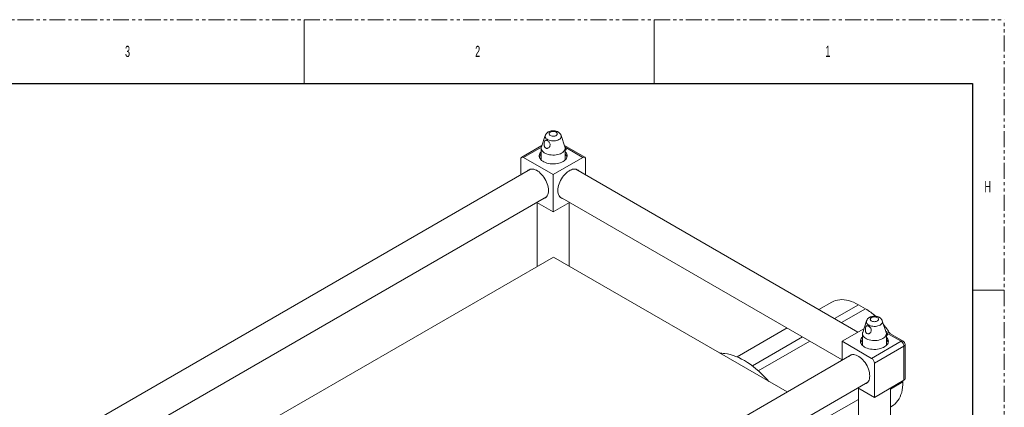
# Model space of a CAD drawing. Header units: millimetres. Extents: x 0 to 1118, y 0 to 864.
# Tile 26 of 26: x 725 to 1118, y 709 to 864. Entities that reach past the tile are written whole.
import ezdxf

# ---------------------------------------------------------------- set-up
doc = ezdxf.new("R2010")
doc.units = ezdxf.units.MM
doc.linetypes.add('PHANTOM', pattern=[12.7, 6.35, -1.27, 1.27, -1.27, 1.27, -1.27])
doc.styles.add('SLDTEXTSTYLE0', font='TXT', dxfattribs={"width": 0.6})

msp = doc.modelspace()

# ---------------------------------------------------------------- linework, layer by layer
at = {"color": 7, "linetype": 'PHANTOM', "lineweight": 0}
for p in [(0, 863.6), (1117.6, 0)]:
    msp.add_line(p, (1117.6, 863.6), dxfattribs=at)
at = {"color": 7, "linetype": 'Continuous', "lineweight": 0}
for p, q in [((838.2, 863.6), (838.2, 838.2)), ((977.9, 863.6), (977.9, 838.2)), ((1104.9, 755.65), (1117.6, 755.65))]:
    msp.add_line(p, q, dxfattribs=at)
at = {"color": 7, "linetype": 'Continuous', "lineweight": 30}
for p, q in [((12.7, 838.2), (1104.9, 838.2)), ((1104.9, 838.2), (1104.9, 25.4))]:
    msp.add_line(p, q, dxfattribs=at)
at = {"color": 7, "linetype": 'Continuous', "lineweight": 15}
for p, q in [((934.4637, 817.4204), (932.9389, 812.8579)), ((942.2914, 812.8579), (940.7666, 817.4204)), ((933.1078, 813.3635), (925.0393, 808.7056)), ((950.191, 808.7056), (942.1224, 813.3635)), ((932.8526, 812.337), (932.8526, 807.8075)), ((942.3776, 807.8075), (942.3776, 812.337)), ((942.548, 811.6205), (942.4739, 811.6633)), ((924.7104, 807.9787), (924.7104, 801.7065)), ((937.6151, 801.8253), (925.833, 808.627)), ((937.6151, 801.8253), (949.3973, 808.627)), ((950.5198, 801.7065), (950.5198, 807.9787)), ((928.6115, 803.9585), (749.716, 700.6844)), ((928.3997, 803.9062), (928.2485, 803.749)), ((937.6151, 786.9234), (937.6151, 801.8253)), ((1059.223, 738.9535), (946.6188, 803.9585)), ((946.8306, 803.9062), (946.9818, 803.749)), ((756.0655, 689.6855), (934.961, 792.9597)), ((931.0599, 790.7077), (937.6151, 786.9234)), ((931.2651, 790.5892), (931.2651, 765.206)), ((937.6151, 786.9234), (944.1704, 790.7077)), ((940.2693, 792.9597), (1052.8735, 727.9547)), ((943.9651, 765.2897), (943.9651, 790.5892)), ((937.6876, 768.9136), (778.0519, 676.7579)), ((1030.9595, 715.0688), (937.6876, 768.9136)), ((1048.8314, 750.922), (1043.661, 747.9372)), ((1059.3931, 749.8762), (1062.2215, 748.2434)), ((1062.6268, 743.4334), (1061.102, 738.8709)), ((1070.4545, 738.8709), (1068.9297, 743.4334)), ((1030.96, 740.6051), (1010.9732, 729.067)), ((1052.8735, 735.288), (1061.5853, 740.3172)), ((1077.2316, 735.3666), (1070.2855, 739.3765)), ((1052.8735, 727.7195), (1052.8735, 735.288)), ((1052.8735, 735.288), (1064.6557, 728.4863)), ((1061.0157, 738.3501), (1061.0157, 733.8205)), ((1064.6557, 728.4863), (1076.4379, 735.288)), ((1070.5407, 733.8205), (1070.5407, 738.3501)), ((1070.7111, 737.6335), (1070.637, 737.6763)), ((1077.5604, 733.3437), (1065.7782, 726.542)), ((1077.5604, 719.7381), (1077.5604, 733.3437)), ((1078.0254, 720.3862), (1078.0254, 733.9918)), ((1056.7746, 729.9716), (877.8791, 626.6974)), ((1056.4116, 729.762), (1056.5628, 729.9193)), ((1065.7782, 712.9364), (1065.7782, 726.542)), ((884.2286, 615.6985), (1063.1241, 718.9727)), ((1077.5604, 719.7381), (1065.7782, 712.9364)), ((1077.1591, 719.5065), (1077.1591, 719.1045)), ((1059.223, 716.7207), (1065.7782, 712.9364)), ((1059.4282, 716.6022), (1059.4282, 629.4386)), ((1072.1282, 629.4386), (1072.1282, 716.6022)), ((1072.1282, 709.0544), (1072.7831, 709.4325))]:
    msp.add_line(p, q, dxfattribs=at)
at = {"color": 9, "linetype": 'Continuous', "lineweight": 15}
for p, q in [((932.8952, 812.7039), (925.833, 808.627)), ((949.3973, 808.627), (942.335, 812.7039)), ((1059.3931, 749.8762), (1049.8477, 744.3657)), ((1062.2215, 748.2434), (1052.6761, 742.7329)), ((1076.4379, 735.288), (1070.4981, 738.717)), ((1037.1467, 737.0336), (1017.1217, 725.4734)), ((1039.9751, 735.4008), (1019.4573, 723.5561)), ((1077.1591, 719.1045), (1072.1282, 716.2002)), ((1059.4282, 712.1348), (1047.7351, 705.3845))]:
    msp.add_line(p, q, dxfattribs=at)
at = {"color": 9, "linetype": 'Continuous', "lineweight": 15, "flags": 128}
for points in [[(939.8846, 815.7592), (939.4801, 815.5614), (939.0248, 815.4048), (938.5309, 815.2935), (938.0121, 815.2307), (937.4825, 815.2181), (936.9565, 815.2559), (936.4484, 815.3433), (935.9722, 815.4777), (935.5408, 815.6555), (935.1659, 815.8719), (934.8579, 816.1209), (934.6251, 816.3958), (934.4739, 816.6891), (934.4083, 816.9928), (934.4302, 817.2985), (934.4637, 817.4204)], [(940.7666, 817.4204), (940.822, 817.1459), (940.8001, 816.8402), (940.6913, 816.5407), (940.4986, 816.2556), (940.2272, 815.9927), (939.8846, 815.7592)], [(1068.0477, 741.7722), (1067.6432, 741.5744), (1067.1879, 741.4178), (1066.694, 741.3066), (1066.1752, 741.2438), (1065.6456, 741.2311), (1065.1196, 741.269), (1064.6115, 741.3563), (1064.1353, 741.4907), (1063.7039, 741.6685), (1063.3291, 741.8849), (1063.021, 742.1339), (1062.7882, 742.4089), (1062.637, 742.7021), (1062.5714, 743.0058), (1062.5933, 743.3116), (1062.6268, 743.4334)], [(1068.9297, 743.4334), (1068.9851, 743.1589), (1068.9632, 742.8532), (1068.8544, 742.5537), (1068.6617, 742.2686), (1068.3903, 742.0057), (1068.0477, 741.7722)]]:
    msp.add_lwpolyline(points, dxfattribs=at)
at = {"color": 7, "linetype": 'Continuous', "lineweight": 15, "flags": 128}
for points in [[(936.4555, 818.7223), (936.2193, 818.5498), (936.0584, 818.3506), (935.9814, 818.1353), (935.9925, 817.9156), (936.091, 817.7033), (936.2718, 817.5098), (936.5249, 817.3456), (936.8368, 817.2195), (937.1907, 817.1384), (937.5674, 817.1065), (937.9468, 817.1257), (938.3082, 817.1948), (938.6323, 817.3102), (938.9015, 817.4656), (939.1014, 817.6527), (939.2212, 817.8614), (939.2544, 818.0804), (939.1992, 818.2979), (939.0586, 818.5021), (938.8402, 818.6822), (938.5558, 818.8283), (938.2206, 818.9327), (937.8528, 818.9895), (937.4722, 818.9959), (937.0993, 818.9515), (936.7542, 818.8586), (936.4555, 818.7223)], [(932.8526, 810.9481), (932.8165, 810.9133), (932.4986, 810.5532), (932.2615, 810.1729), (932.1088, 809.7785), (932.0429, 809.3761), (932.0649, 808.9721), (932.1744, 808.5729), (932.3697, 808.1848), (932.6478, 807.8139), (933.0042, 807.466), (933.4333, 807.1467), (933.9283, 806.8609), (934.4815, 806.6131), (935.0841, 806.4074), (935.7267, 806.2469), (936.399, 806.1341), (937.0905, 806.0709), (937.7902, 806.0582), (938.4872, 806.0963), (939.1705, 806.1844), (939.8292, 806.3213), (940.453, 806.5048), (941.0321, 806.732), (941.5572, 806.9993), (942.0202, 807.3024), (942.4138, 807.6367), (942.7316, 807.9968), (942.9688, 808.3771), (943.1215, 808.7715), (943.1874, 809.1739), (943.1654, 809.5779), (943.0559, 809.9771), (942.8605, 810.3652), (942.5825, 810.7361), (942.3776, 810.9481)], [(932.9389, 812.8579), (932.8776, 812.6182), (932.8554, 812.2432), (932.9219, 811.8699), (933.0758, 811.5053), (933.3142, 811.1562), (933.6328, 810.8292), (934.0256, 810.5302), (934.4852, 810.2648), (935.0031, 810.0381), (935.5697, 809.8542), (936.1744, 809.7165), (936.8059, 809.6277), (937.4525, 809.5893), (938.1022, 809.6021), (938.7427, 809.6659), (939.3623, 809.7794), (939.9493, 809.9406), (940.4928, 810.1464), (940.9827, 810.393)], [(940.9827, 810.393), (941.4099, 810.6758), (941.7664, 810.9896), (942.0456, 811.3284), (942.2422, 811.6861), (942.3527, 812.0559), (942.3749, 812.4309), (942.3084, 812.8042), (942.2914, 812.8579)], [(942.3776, 811.5723), (942.4302, 811.5833), (942.6329, 811.6615), (942.7684, 811.7785), (942.816, 811.9166), (942.7684, 812.0547), (942.6329, 812.1717), (942.4302, 812.2499), (942.3776, 812.2609)], [(935.7386, 795.4576), (935.7077, 796.0889), (935.6153, 796.7474), (935.4627, 797.4242), (935.2519, 798.1101), (934.9859, 798.7958), (934.6681, 799.4721), (934.3029, 800.1299), (933.8953, 800.7602), (933.4507, 801.3545), (932.9752, 801.9048), (932.4752, 802.4036), (931.9574, 802.8443), (931.4288, 803.2207), (930.8967, 803.5279), (930.3682, 803.7617), (929.8504, 803.9189), (929.3504, 803.9974), (928.8748, 803.9961), (928.4303, 803.9151), (928.0226, 803.7555), (927.6575, 803.5193), (927.3646, 803.2387)], [(939.4916, 795.4576), (939.5226, 796.0889), (939.615, 796.7474), (939.7676, 797.4242), (939.9783, 798.1101), (940.2444, 798.7958), (940.5622, 799.4721), (940.9273, 800.1299), (941.335, 800.7602), (941.7795, 801.3545), (942.2551, 801.9048), (942.7551, 802.4036), (943.2729, 802.8443), (943.8014, 803.2207), (944.3335, 803.5279), (944.8621, 803.7617), (945.3798, 803.9189), (945.8799, 803.9974), (946.3554, 803.9961), (946.8, 803.9151), (947.2076, 803.7555), (947.5728, 803.5193), (947.8657, 803.2387)], [(933.7141, 792.2399), (933.8953, 792.2833), (934.3029, 792.443), (934.6681, 792.6791), (934.9859, 792.9886), (935.2519, 793.3671), (935.4627, 793.8097), (935.6153, 794.3102), (935.7077, 794.862), (935.7386, 795.4576)], [(941.5162, 792.2399), (941.335, 792.2833), (940.9273, 792.443), (940.5622, 792.6791), (940.2444, 792.9886), (939.9783, 793.3671), (939.7676, 793.8097), (939.615, 794.3102), (939.5226, 794.862), (939.4916, 795.4576)], [(934.5979, 792.7501), (934.7792, 792.7936), (934.8098, 792.8024)], [(940.6323, 792.7501), (940.4511, 792.7936), (940.4205, 792.8024)], [(1048.8314, 750.922), (1049.544, 751.2813), (1050.2996, 751.5612), (1051.0942, 751.76), (1051.9242, 751.8768), (1052.7863, 751.9113), (1053.6767, 751.8631), (1054.5915, 751.7326), (1055.5269, 751.5203), (1056.4789, 751.2271), (1057.4433, 750.8542), (1058.4161, 750.4032), (1059.3931, 749.8762)], [(1064.6186, 744.7353), (1064.3824, 744.5628), (1064.2215, 744.3636), (1064.1445, 744.1483), (1064.1556, 743.9286), (1064.2541, 743.7163), (1064.4349, 743.5228), (1064.688, 743.3586), (1064.9999, 743.2325), (1065.3538, 743.1514), (1065.7305, 743.1195), (1066.1099, 743.1387), (1066.4713, 743.2078), (1066.7954, 743.3232), (1067.0646, 743.4786), (1067.2645, 743.6657), (1067.3843, 743.8744), (1067.4175, 744.0934), (1067.3623, 744.3109), (1067.2217, 744.5152), (1067.0033, 744.6952), (1066.7189, 744.8413), (1066.3837, 744.9457), (1066.0159, 745.0026), (1065.6353, 745.009), (1065.2624, 744.9645), (1064.9173, 744.8716), (1064.6186, 744.7353)], [(1061.102, 738.8709), (1061.0407, 738.6312), (1061.0185, 738.2562), (1061.085, 737.8829), (1061.2389, 737.5183), (1061.4773, 737.1693), (1061.7959, 736.8422), (1062.1887, 736.5432), (1062.6483, 736.2778), (1063.1662, 736.0511), (1063.7328, 735.8672), (1064.3375, 735.7295), (1064.969, 735.6407), (1065.6156, 735.6023), (1066.2653, 735.6151), (1066.9058, 735.6789), (1067.5254, 735.7924), (1068.1124, 735.9536), (1068.6559, 736.1594), (1069.1458, 736.406)], [(1069.1458, 736.406), (1069.573, 736.6888), (1069.9295, 737.0026), (1070.2087, 737.3414), (1070.4053, 737.6991), (1070.5158, 738.0689), (1070.538, 738.4439), (1070.4715, 738.8172), (1070.4545, 738.8709)], [(1061.0157, 736.9611), (1060.8109, 736.7491), (1060.5328, 736.3782), (1060.3375, 735.9901), (1060.228, 735.5909), (1060.206, 735.1869), (1060.2719, 734.7846), (1060.4246, 734.3901), (1060.6617, 734.0098), (1060.9796, 733.6497), (1061.3731, 733.3155), (1061.8361, 733.0123), (1062.3613, 732.745), (1062.9403, 732.5178), (1063.5641, 732.3343), (1064.2229, 732.1974), (1064.9061, 732.1093), (1065.6031, 732.0712), (1066.3029, 732.0839), (1066.9944, 732.1472), (1067.6667, 732.2599), (1068.3092, 732.4204), (1068.9118, 732.6262), (1069.465, 732.8739), (1069.9601, 733.1597), (1070.3892, 733.479), (1070.7456, 733.8269), (1071.0236, 734.1978), (1071.219, 734.586), (1071.3285, 734.9851), (1071.3505, 735.3891), (1071.2846, 735.7915), (1071.1319, 736.1859), (1070.8947, 736.5662), (1070.5769, 736.9263), (1070.5407, 736.9611)], [(1070.5407, 737.5853), (1070.5933, 737.5963), (1070.796, 737.6745), (1070.9315, 737.7915), (1070.9791, 737.9296), (1070.9315, 738.0677), (1070.796, 738.1847), (1070.5933, 738.263), (1070.5407, 738.274)], [(1005.8772, 730.4183), (1006.0804, 730.3956), (1007.1619, 730.2289), (1008.2634, 729.9823), (1009.3815, 729.6564), (1010.513, 729.2522), (1011.6545, 728.7709), (1012.8027, 728.214), (1013.9542, 727.5831), (1015.1056, 726.88), (1016.2535, 726.1068), (1017.3945, 725.2658), (1018.5252, 724.3594), (1019.6424, 723.3904), (1020.7426, 722.3616), (1021.8228, 721.2761), (1022.8796, 720.137), (1023.5942, 719.3208)], [(1055.5277, 729.2517), (1055.8206, 729.5323), (1056.1857, 729.7685), (1056.5934, 729.9281), (1057.038, 730.0091), (1057.5135, 730.0104), (1058.0135, 729.9319), (1058.5313, 729.7747), (1059.0598, 729.5409), (1059.5919, 729.2337), (1060.1205, 728.8573), (1060.6383, 728.4167), (1061.1383, 727.9178), (1061.6138, 727.3675), (1062.0584, 726.7732), (1062.466, 726.1429), (1062.8312, 725.4852), (1063.149, 724.8088), (1063.415, 724.1231), (1063.6258, 723.4372), (1063.7784, 722.7604), (1063.8708, 722.1019), (1063.9017, 721.4706), (1063.8708, 720.8751), (1063.7784, 720.3233), (1063.6258, 719.8227), (1063.415, 719.3801), (1063.149, 719.0016), (1062.8312, 718.6921), (1062.466, 718.456), (1062.0584, 718.2963), (1061.8772, 718.2529)], [(1077.1591, 719.1045), (1077.1271, 717.9948), (1077.0313, 716.9267), (1076.8721, 715.905), (1076.6501, 714.9338), (1076.3664, 714.0174), (1076.0221, 713.1598), (1075.6186, 712.3645), (1075.1579, 711.635), (1074.6417, 710.9745), (1074.0723, 710.3856), (1073.4522, 709.8711), (1072.784, 709.433), (1072.7831, 709.4325)], [(1062.9729, 718.8154), (1062.9423, 718.8066), (1062.761, 718.7632)]]:
    msp.add_lwpolyline(points, dxfattribs=at)
at = {"color": 7, "linetype": 'Continuous', "lineweight": 15}
for centre, radius, start, end in [((934.648, 807.9636), 2.6607, 132.43486, 162.479127), ((942.2739, 811.3293), 0.3891, 47.488112, 74.537739), ((942.2723, 811.3451), 0.3585, 47.240142, 72.912951), ((940.655, 808.01), 2.5776, 17.024178, 48.061834), ((925.3948, 808.0898), 0.6933, 50.796715, 189.214037), ((934.4588, 808.2521), 1.6678, 164.379642, 207.143455), ((940.7577, 808.2535), 1.6806, 333.028253, 15.44865), ((949.8355, 808.0898), 0.6933, 350.785963, 129.203285), ((1049.8658, 727.2357), 24.3718, 47.805302, 59.53805), ((1042.1749, 719.5137), 35.2959, 32.321836, 39.455123), ((1062.7384, 734.023), 2.5776, 131.938166, 162.975822), ((1062.6356, 734.2665), 1.6806, 164.55135, 206.971747), ((1068.9346, 734.2652), 1.6678, 332.856545, 15.620358), ((1070.437, 737.3423), 0.3891, 47.488122, 74.537738), ((1070.4354, 737.3581), 0.3585, 47.24016, 72.912949), ((1068.7454, 733.9767), 2.6607, 17.520873, 47.56514), ((1075.1232, 733.2328), 2.4397, 2.605478, 57.394522), ((1076.4379, 733.9918), 1.5875, 0, 60.002688), ((1063.3411, 726.4311), 2.4397, 2.605478, 57.394522), ((1077.2309, 720.4654), 0.7984, 294.374658, 354.305201)]:
    msp.add_arc(centre, radius, start, end, dxfattribs=at)
at = {"color": 9, "linetype": 'Continuous', "lineweight": 15}
for centre, radius, start, end in [((1076.9029, 734.6389), 0.7985, 65.692881, 125.617577), ((1077.2309, 734.071), 0.7984, 294.374658, 354.305201)]:
    msp.add_arc(centre, radius, start, end, dxfattribs=at)
at = {"color": 7, "linetype": 'Continuous', "lineweight": 15}
for points, knots in [([(935.6431, 818.8027), (935.5521, 818.7464), (935.337, 818.6135), (935.0403, 818.3588), (934.7709, 818.0403), (934.5793, 817.7324), (934.507, 817.5223), (934.4786, 817.4398)], [0, 0, 0, 0, 0.17395146, 0.41092453, 0.63791954, 0.85786896, 1, 1, 1, 1]), ([(940.759, 817.4223), (940.7507, 817.4531), (940.7082, 817.6122), (940.5644, 817.8763), (940.3338, 818.2037), (940.0424, 818.4939), (939.6985, 818.7478), (939.3007, 818.9611), (938.8547, 819.1282), (938.3716, 819.2426), (937.8665, 819.3004), (937.3527, 819.2998), (936.8398, 819.24), (936.3368, 819.117), (935.9379, 818.9637), (935.7157, 818.8424), (935.6431, 818.8027)], [0, 0, 0, 0, 0.01645392, 0.08496902, 0.15384342, 0.22434483, 0.29767777, 0.37460598, 0.45485401, 0.53695447, 0.61935169, 0.70196556, 0.78541127, 0.87032727, 0.95761535, 1, 1, 1, 1]), ([(935.5841, 812.3822), (935.4476, 812.3312), (935.1739, 812.2289), (934.7581, 812.2993), (934.4236, 812.5338), (934.1862, 812.8905), (934.0365, 813.353), (933.9819, 813.9179), (934.0335, 814.5227), (934.173, 815.0385), (934.3644, 815.3669), (934.5983, 815.5208), (934.8941, 815.5208), (935.2565, 815.3685), (935.6492, 815.0842), (936.0157, 814.6971), (936.2896, 814.2318), (936.4022, 813.7325), (936.3415, 813.2537), (936.1283, 812.8192), (935.8493, 812.5302), (935.6451, 812.4162), (935.5841, 812.3822)], [0, 0, 0, 0, 0.05097095, 0.10218332, 0.14833649, 0.19232344, 0.24002457, 0.29495495, 0.35610488, 0.41485175, 0.46517424, 0.51293409, 0.56353928, 0.61585892, 0.6671972, 0.71849362, 0.77082297, 0.82141529, 0.86910538, 0.91901302, 0.97582744, 1, 1, 1, 1]), ([(1063.8062, 744.8157), (1063.7152, 744.7594), (1063.5001, 744.6265), (1063.2034, 744.3719), (1062.934, 744.0533), (1062.7424, 743.7454), (1062.6701, 743.5353), (1062.6417, 743.4528)], [0, 0, 0, 0, 0.17395146, 0.41092453, 0.63791954, 0.85786896, 1, 1, 1, 1]), ([(1068.9221, 743.4353), (1068.9138, 743.4661), (1068.8713, 743.6252), (1068.7275, 743.8893), (1068.4969, 744.2167), (1068.2055, 744.5069), (1067.8616, 744.7608), (1067.4638, 744.9741), (1067.0178, 745.1413), (1066.5347, 745.2556), (1066.0296, 745.3134), (1065.5158, 745.3128), (1065.0029, 745.253), (1064.4999, 745.13), (1064.101, 744.9767), (1063.8788, 744.8554), (1063.8062, 744.8157)], [0, 0, 0, 0, 0.01645392, 0.08496902, 0.15384342, 0.22434483, 0.29767777, 0.37460598, 0.45485401, 0.53695447, 0.61935169, 0.70196556, 0.78541127, 0.87032727, 0.95761535, 1, 1, 1, 1]), ([(1063.7473, 738.3952), (1063.6107, 738.3442), (1063.337, 738.2419), (1062.9212, 738.3123), (1062.5867, 738.5468), (1062.3493, 738.9035), (1062.1996, 739.366), (1062.145, 739.9309), (1062.1966, 740.5357), (1062.3361, 741.0515), (1062.5275, 741.3799), (1062.7614, 741.5338), (1063.0572, 741.5339), (1063.4196, 741.3816), (1063.8123, 741.0972), (1064.1788, 740.7101), (1064.4527, 740.2448), (1064.5653, 739.7455), (1064.5046, 739.2667), (1064.2914, 738.8323), (1064.0124, 738.5432), (1063.8082, 738.4292), (1063.7473, 738.3952)], [0, 0, 0, 0, 0.05097095, 0.10218332, 0.14833649, 0.19232344, 0.24002457, 0.29495495, 0.35610488, 0.41485175, 0.46517424, 0.51293409, 0.56353928, 0.61585892, 0.6671972, 0.71849362, 0.77082297, 0.82141529, 0.86910538, 0.91901302, 0.97582744, 1, 1, 1, 1]), ([(1005.8892, 730.417), (1005.5497, 730.4561), (1004.9409, 730.5262), (1004.2736, 730.6258), (1003.9499, 730.6855), (1003.8879, 730.6969)], [0, 0, 0, 0, 0.50478032, 0.90520625, 1, 1, 1, 1])]:
    msp.add_open_spline(points, degree=3, knots=knots, dxfattribs=at)

# ---------------------------------------------------------------- texts
at = {"color": 7, "linetype": 'Continuous', "lineweight": 0, "char_height": 4.445, "attachment_point": 1, "style": 'SLDTEXTSTYLE0'}
for s, insert in [('3', (766.7943, 853.1727)), ('2', (906.4942, 853.1727)), ('1', (1046.1943, 853.1727)), ('H', (1109.6943, 799.1977))]:
    msp.add_mtext(s, dxfattribs=dict(at, insert=insert))

doc.saveas('drawing.dxf')
